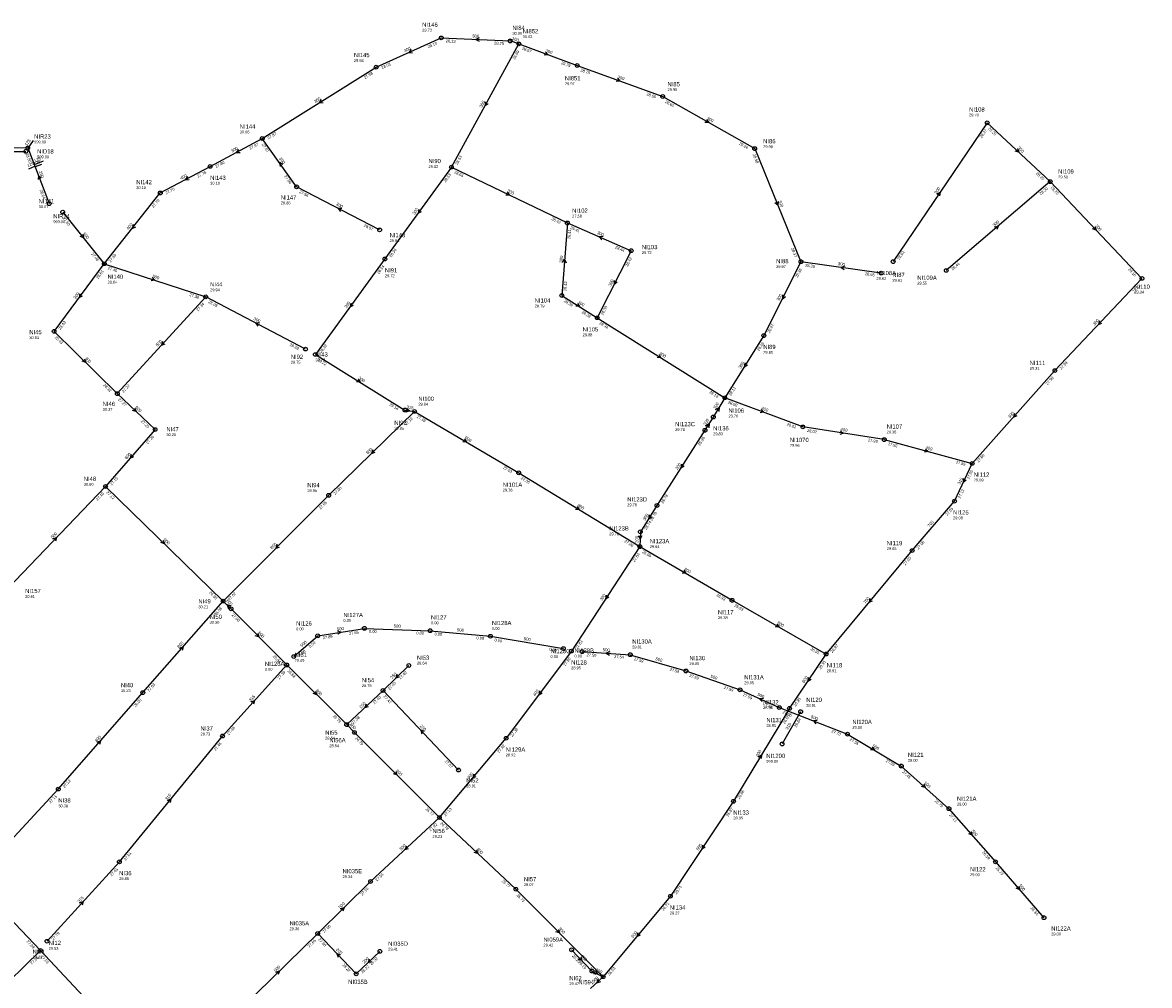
# Model space of a CAD drawing. Header units: metres. Extents: x 179992 to 198392, y 351761 to 369438.
# Tile 12 of 194: x 183980 to 184459, y 352857 to 353267. Entities that reach past the tile are written whole.
import ezdxf

# ---------------------------------------------------------------- set-up
doc = ezdxf.new("R2010")
doc.units = ezdxf.units.M

msp = doc.modelspace()

# ---------------------------------------------------------------- linework, layer by layer
at = {"layer": 'B-WE-RI-GWA-RIOOLLEIDING', "linetype": 'Continuous'}
for points in [[(184142.28, 353101.96), (184146.35, 353101.38)], [(184376.03, 353063.17), (184383.58, 353079.24)], [(184242.41, 353050.12), (184242.21, 353043.83)], [(184310.59, 352973.57), (184302.72, 352959.84)], [(184105.17, 352879.17), (184121.53, 352861.99)], [(184121.53, 352861.99), (184131.62, 352871.58)]]:
    msp.add_lwpolyline(points, dxfattribs=at)
at = {"layer": 'B-WE-RI-GWA-RIOOLLEIDING_BETON_1000', "linetype": 'Continuous'}
msp.add_lwpolyline([(184221.18, 352855.7), (184226.64, 352860.76)], dxfattribs=at)
at = {"layer": 'B-WE-RI-GWA-RIOOLLEIDING_BETON_300', "linetype": 'Continuous'}
for points in [[(184130.04, 353247.91), (184157.73, 353260.35)], [(184157.73, 353260.35), (184187.08, 353259.04)], [(184162.1, 353205.33), (184190.71, 353257.79)], [(184190.71, 353257.79), (184215.57, 353248.59)], [(184081.61, 353217.55), (184130.04, 353247.91)], [(184215.57, 353248.59), (184251.93, 353235.39)], [(184251.93, 353235.39), (184291.05, 353213.22)], [(184389.95, 353224.24), (184349.95, 353165.12)], [(184389.95, 353224.24), (184416.77, 353199.17)], [(184059.42, 353205.64), (184081.61, 353217.55)], [(184096.21, 353196.98), (184081.61, 353217.55)], [(184291.05, 353213.22), (184310.74, 353165.09)], [(184162.1, 353205.33), (184133.76, 353166.25)], [(184162.1, 353205.33), (184211.38, 353181.59)], [(184416.77, 353199.17), (184372.53, 353161.38)], [(184416.77, 353199.17), (184455.79, 353157.99)], [(184131.52, 353178.64), (184096.21, 353196.98)], [(184211.38, 353181.59), (184209, 353150.71)], [(184211.38, 353181.59), (184238.52, 353169.77)], [(184238.52, 353169.77), (184224.07, 353141.24)], [(183993.04, 353135.46), (184014.38, 353164.22)], [(184133.76, 353166.25), (184104.18, 353125.57)], [(184310.74, 353165.09), (184294.96, 353133.62)], [(184344.89, 353160.25), (184310.74, 353165.09)], [(184455.79, 353157.99), (184418.76, 353118.76)], [(184099.98, 353127.9), (184057.51, 353150.15)], [(184209, 353150.71), (184224.07, 353141.24)], [(184224.07, 353141.24), (184278.33, 353107.19)], [(183993.04, 353135.46), (184019.92, 353108.95)], [(184294.96, 353133.62), (184278.33, 353107.19)], [(184104.18, 353125.57), (184142.28, 353101.96)], [(184418.76, 353118.76), (184383.58, 353079.24)], [(184278.33, 353107.19), (184273.46, 353098.99)], [(184273.46, 353098.99), (184269.889, 353093.348)], [(184242.21, 353043.83), (184213.08, 352999.36)], [(183959.82, 352900.62), (183987.21, 352871.93)], [(184221.84, 352863.18), (184213.19, 352872.21)], [(184221.84, 352863.18), (184226.64, 352860.76)]]:
    msp.add_lwpolyline(points, dxfattribs=at)
at = {"layer": 'B-WE-RI-GWA-RIOOLLEIDING_BETON_400', "linetype": 'Continuous'}
for points in [[(184038.2, 353194.36), (184059.42, 353205.64)], [(184014.38, 353164.22), (184038.2, 353194.36)], [(184311.57, 353094.79), (184278.33, 353107.19)], [(184346.18, 353089.37), (184311.57, 353094.79)], [(184346.18, 353089.37), (184383.58, 353079.24)], [(184213.08, 352999.36), (184185.33, 352962.27)], [(184156.95, 352928.52), (184185.33, 352962.27)]]:
    msp.add_lwpolyline(points, dxfattribs=at)
at = {"layer": 'B-WE-RI-GWA-RIOOLLEIDING_BETON_500', "linetype": 'Continuous'}
for points in [[(183996.7, 353186.22), (184014.38, 353164.22)], [(184014.38, 353164.22), (184057.51, 353150.15)], [(184057.51, 353150.15), (184019.92, 353108.95)], [(183973.17, 353025.93), (184014.93, 353069.42)], [(184095.02, 352997.06), (184105.16, 353005.87)], [(184105.16, 353005.87), (184125.01, 353009.05)], [(184125.01, 353009.05), (184153.03, 353008.06)], [(184153.03, 353008.06), (184178.62, 353005.68)], [(184178.62, 353005.68), (184209.66, 353000.44)], [(184127.66, 352901.29), (184156.95, 352928.52)], [(184105.17, 352879.17), (184127.66, 352901.29)], [(184072.61, 352847.27), (184105.17, 352879.17)], [(184039.95, 352815.5), (183987.21, 352871.93)]]:
    msp.add_lwpolyline(points, dxfattribs=at)
at = {"layer": 'B-WE-RI-GWA-RIOOLLEIDING_BETON_600', "linetype": 'Continuous'}
for points in [[(184019.92, 353108.95), (184036, 353093.65)], [(184036, 353093.65), (184014.93, 353069.42)], [(184014.93, 353069.42), (184064.97, 353020.65)], [(184064.97, 353020.65), (184068.33, 353017.36)], [(184068.33, 353017.36), (184091.97, 352993.46)], [(184305.85, 352975), (184321.43, 352998.13)], [(184305.85, 352975), (184282.04, 352935.45)], [(184282.04, 352935.45), (184255.22, 352895.04)], [(184255.22, 352895.04), (184226.64, 352860.76)]]:
    msp.add_lwpolyline(points, dxfattribs=at)
at = {"layer": 'B-WE-RI-GWA-RIOOLLEIDING_BETON_800', "linetype": 'Continuous'}
for points in [[(184146.35, 353101.38), (184109.84, 353065.67)], [(184064.97, 353020.65), (184109.84, 353065.67)], [(184030.77, 352981.68), (184064.97, 353020.65)], [(184281.42, 353020.98), (184321.43, 352998.13)], [(184091.97, 352993.46), (184117.51, 352968.06)], [(183994.83, 352940.64), (184030.77, 352981.68)], [(184117.51, 352968.06), (184120.797, 352964.757)], [(184120.797, 352964.757), (184156.95, 352928.52)], [(183958.68, 352901.72), (183994.83, 352940.64)], [(184189.48, 352898.01), (184156.95, 352928.52)], [(184189.48, 352898.01), (184226.64, 352860.76)]]:
    msp.add_lwpolyline(points, dxfattribs=at)
at = {"layer": 'B-WE-RI-GWA-RIOOLLEIDING_GVK_300', "linetype": 'Continuous'}
for points in [[(184269.889, 353093.348), (184249.493, 353061.337)], [(184249.493, 353061.337), (184242.41, 353050.12)]]:
    msp.add_lwpolyline(points, dxfattribs=at)
at = {"layer": 'B-WE-RI-GWA-RIOOLLEIDING_GVK_700', "linetype": 'Continuous'}
for points in [[(184358.04, 353042.16), (184376.03, 353063.17)], [(184321.43, 352998.13), (184358.04, 353042.16)]]:
    msp.add_lwpolyline(points, dxfattribs=at)
at = {"layer": 'B-WE-RI-GWA-RIOOLLEIDING_GVK_800', "linetype": 'Continuous'}
for points in [[(184146.35, 353101.38), (184190.66, 353075.23)], [(184190.66, 353075.23), (184242.21, 353043.83)], [(184242.21, 353043.83), (184281.42, 353020.98)]]:
    msp.add_lwpolyline(points, dxfattribs=at)
at = {"layer": 'B-WE-RI-GWA-RIOOLLEIDING_PVC_160', "linetype": 'Continuous'}
msp.add_lwpolyline([(184190.71, 353257.79), (184187.08, 353259.04)], dxfattribs=at)
at = {"layer": 'B-WE-RI-GWA-RIOOLLEIDING_PVC_250', "linetype": 'Continuous'}
for points in [[(184143.94, 352993.25), (184132.97, 352982.6)], [(184132.97, 352982.6), (184117.51, 352968.06)], [(184165.08, 352948.76), (184132.97, 352982.6)]]:
    msp.add_lwpolyline(points, dxfattribs=at)
at = {"layer": 'B-WE-RI-GWA-RIOOLLEIDING_PVC_315', "linetype": 'Continuous'}
for points in [[(184064.65, 352963.22), (184091.97, 352993.46)], [(184020.8, 352909.66), (184064.65, 352963.22)], [(184020.8, 352909.66), (183990.03, 352875.87)], [(183966.89, 352852.1), (183987.21, 352871.93)]]:
    msp.add_lwpolyline(points, dxfattribs=at)
at = {"layer": 'B-WE-RI-GWA-RIOOLPUT_INSPECTIEPUT'}
for centre in [(184157.73, 353260.35), (184187.08, 353259.04), (184190.71, 353257.79), (184130.04, 353247.91), (184215.57, 353248.59), (184251.93, 353235.39), (184389.95, 353224.24), (184081.61, 353217.55), (184291.05, 353213.22), (184059.42, 353205.64), (184162.1, 353205.33), (184096.21, 353196.98), (184416.77, 353199.17), (184038.2, 353194.36), (183996.7, 353186.22), (184131.52, 353178.64), (184211.38, 353181.59), (184238.52, 353169.77), (184014.38, 353164.22), (184133.76, 353166.25), (184310.74, 353165.09), (184349.95, 353165.12), (184344.89, 353160.25), (184372.53, 353161.38), (184455.79, 353157.99), (184057.51, 353150.15), (184209, 353150.71), (184224.07, 353141.24), (183993.04, 353135.46), (184294.96, 353133.62), (184099.98, 353127.9), (184104.18, 353125.57), (184418.76, 353118.76), (184019.92, 353108.95), (184278.33, 353107.19), (184142.28, 353101.96), (184146.35, 353101.38), (184273.46, 353098.99), (184036, 353093.65), (184269.89, 353093.35), (184311.57, 353094.79), (184346.18, 353089.37), (184383.58, 353079.24), (184190.66, 353075.23), (184014.93, 353069.42), (184109.84, 353065.67), (184376.03, 353063.17), (184249.49, 353061.34), (184242.41, 353050.12), (184242.21, 353043.83), (184358.04, 353042.16), (184064.97, 353020.65), (184281.42, 353020.98), (184068.33, 353017.36), (184105.16, 353005.87), (184125.01, 353009.05), (184153.03, 353008.06), (184178.62, 353005.68), (184209.66, 353000.44), (184095.02, 352997.06), (184213.08, 352999.36), (184321.43, 352998.13), (184091.97, 352993.46), (184143.94, 352993.25), (184030.77, 352981.68), (184132.97, 352982.6), (184305.85, 352975), (184310.59, 352973.57), (184117.51, 352968.06), (184064.65, 352963.22), (184120.8, 352964.76), (184185.33, 352962.27), (184302.72, 352959.84), (184165.08, 352948.76), (183994.83, 352940.64), (184282.04, 352935.45), (184156.95, 352928.52), (184020.8, 352909.66), (184127.66, 352901.29), (184189.48, 352898.01), (184255.22, 352895.04), (183990.03, 352875.87), (184105.17, 352879.17), (183987.21, 352871.93), (184131.62, 352871.58), (184213.19, 352872.21), (184121.53, 352861.99), (184221.84, 352863.18), (184226.64, 352860.76)]:
    msp.add_circle(centre, 0.8, dxfattribs=at)
at = {"layer": 'B-WE-RI-GWA_STROMINGSRICHTING'}
for points in [[(184173.88, 353260.35), (184172.4, 353259.69), (184173.81, 353258.91)], [(184144.9, 353255.38), (184143.89, 353254.13), (184145.49, 353254.06)], [(184202.04, 353254.37), (184203.14, 353253.19), (184201.54, 353253.01)], [(184232.64, 353243.16), (184233.75, 353241.99), (184232.15, 353241.8)], [(184106.66, 353234.1), (184105.83, 353232.73), (184107.43, 353232.88)], [(184176.46, 353233.17), (184176.4, 353231.56), (184177.73, 353232.48)], [(184270.59, 353225.64), (184271.49, 353224.3), (184269.88, 353224.39)], [(184071.44, 353212.91), (184070.52, 353211.59), (184072.12, 353211.64)], [(184402.8, 353213.21), (184403.36, 353211.7), (184401.82, 353212.16)], [(184090.33, 353206.51), (184088.91, 353207.27), (184089.16, 353205.67)], [(184049.74, 353201.31), (184048.81, 353200), (184050.42, 353200.04)], [(184185.76, 353194.73), (184186.74, 353193.46), (184185.13, 353193.44)], [(184368.55, 353193.89), (184369.95, 353194.68), (184369.74, 353193.08)], [(184301.02, 353190.76), (184300.89, 353189.16), (184299.68, 353190.22)], [(184115.47, 353187.79), (184113.86, 353187.81), (184114.81, 353186.51)], [(184148.19, 353187.38), (184147.93, 353185.79), (184149.36, 353186.53)], [(184026.62, 353180.87), (184026.29, 353179.29), (184027.75, 353179.97)], [(184393.09, 353179.89), (184394.65, 353180.28), (184394.02, 353178.79)], [(184435.81, 353180.12), (184436.28, 353178.58), (184434.77, 353179.13)], [(184005.2, 353176.79), (184005.54, 353175.22), (184004.08, 353175.89)], [(184226.56, 353175.77), (184224.95, 353175.68), (184225.98, 353174.44)], [(184209.36, 353164.77), (184210.19, 353166.15), (184210.8, 353164.66)], [(184329.34, 353163.18), (184327.82, 353162.67), (184329.14, 353161.76)], [(184034.8, 353158.32), (184035.95, 353157.18), (184034.35, 353156.95)], [(184231.3, 353157.11), (184231.29, 353155.51), (184232.59, 353156.46)], [(184003.99, 353151.43), (184003.71, 353149.84), (184005.15, 353150.57)], [(184302.85, 353150.96), (184302.85, 353149.35), (184304.14, 353150.32)], [(184119.23, 353147.5), (184118.97, 353145.91), (184120.4, 353146.65)], [(184215.7, 353147.35), (184216.54, 353145.97), (184214.93, 353146.13)], [(184080.35, 353138.99), (184078.74, 353139.03), (184079.69, 353137.72)], [(184437.74, 353139.92), (184437.28, 353138.38), (184438.79, 353138.93)], [(184039.15, 353131.1), (184038.72, 353129.55), (184040.22, 353130.13)], [(184250.36, 353125.59), (184251.2, 353124.21), (184249.6, 353124.37)], [(184005.96, 353123.73), (184006.48, 353122.21), (184004.95, 353122.7)], [(184286.8, 353122.01), (184286.64, 353120.41), (184288.02, 353121.24)], [(184122.39, 353115.14), (184123.23, 353113.77), (184121.63, 353113.91)], [(184027.41, 353102.81), (184027.96, 353101.3), (184026.42, 353101.77)], [(184142.88, 353102.66), (184144.32, 353101.67), (184142.66, 353101.12)], [(184274.43, 353102.15), (184275.89, 353103.09), (184275.77, 353101.35)], [(184293.85, 353102.17), (184294.95, 353100.99), (184293.35, 353100.82)], [(184401.59, 353100.55), (184401.17, 353099), (184402.67, 353099.6)], [(184270.18, 353095.27), (184271.67, 353096.17), (184271.5, 353094.43)], [(184327.56, 353093.01), (184328.88, 353092.08), (184327.34, 353091.59)], [(184167.63, 353089.66), (184168.51, 353088.3), (184166.9, 353088.42)], [(184025.87, 353083.09), (184025.46, 353081.54), (184026.95, 353082.15)], [(184128.62, 353085.05), (184128.1, 353083.53), (184129.63, 353084.02)], [(184363.68, 353085.38), (184364.88, 353084.3), (184363.3, 353083.99)], [(184259.86, 353078.94), (184259.69, 353077.34), (184261.07, 353078.17)], [(184379.77, 353072.81), (184379.8, 353071.2), (184381.07, 353072.2)], [(184215.58, 353060.89), (184216.43, 353059.53), (184214.83, 353059.66)], [(184246.11, 353057.33), (184245.95, 353055.73), (184247.33, 353056.56)], [(183992.53, 353047.13), (183994.05, 353047.67), (183993.57, 353046.14)], [(184039.42, 353046.56), (184039.95, 353045.04), (184038.42, 353045.52)], [(184087.91, 353044.69), (184087.4, 353043.16), (184088.93, 353043.67)], [(184241.58, 353048.56), (184242.31, 353046.97), (184243.14, 353048.51)], [(184260.93, 353033.75), (184261.82, 353032.41), (184260.21, 353032.51)], [(184227.83, 353023.19), (184227.64, 353021.59), (184229.04, 353022.41)], [(184340.1, 353021.71), (184339.73, 353020.15), (184341.21, 353020.79)], [(184068.31, 353018.47), (184066.65, 353019.01), (184067.22, 353017.36)], [(184300.53, 353010.89), (184301.42, 353009.55), (184299.82, 353009.64)], [(184079.65, 353006.94), (184080.15, 353005.41), (184078.63, 353005.93)], [(184113.55, 353007.94), (184115.09, 353007.46), (184113.78, 353006.52)], [(184046.38, 353000.56), (184047.87, 353001.17), (184047.46, 352999.61)], [(184138.99, 352989.44), (184138.46, 352987.92), (184139.99, 352988.41)], [(184313.85, 352988.16), (184313.64, 352986.57), (184315.04, 352987.36)], [(184104.23, 352982.29), (184104.74, 352980.76), (184103.21, 352981.26)], [(184199.49, 352982.4), (184199.2, 352980.82), (184200.64, 352981.54)], [(184076.81, 352977.75), (184078.31, 352978.34), (184077.88, 352976.79)], [(184125.8, 352976.84), (184125.24, 352975.33), (184126.78, 352975.79)], [(184150.54, 352965.13), (184149.02, 352965.68), (184149.49, 352964.14)], [(184011.31, 352960.55), (184012.8, 352961.16), (184012.39, 352959.6)], [(184292.59, 352954.36), (184293.95, 352955.22), (184293.82, 352953.62)], [(184138.37, 352948.17), (184138.87, 352946.64), (184137.35, 352947.15)], [(184171.52, 352946.96), (184171.14, 352945.4), (184172.62, 352946.03)], [(184041.26, 352935.78), (184042.72, 352936.44), (184042.37, 352934.87)], [(184142.87, 352916.41), (184142.3, 352914.91), (184143.85, 352915.36)], [(184172.66, 352914.78), (184173.22, 352913.27), (184171.67, 352913.72)], [(184268.83, 352916.84), (184268.63, 352915.24), (184270.03, 352916.05)], [(184003.91, 352892.19), (184005.41, 352892.77), (184004.98, 352891.22)], [(184114.88, 352889.73), (184116.42, 352890.23), (184115.89, 352888.71)], [(184207.55, 352880.91), (184208.06, 352879.39), (184206.53, 352879.9)], [(184241.3, 352879.47), (184240.93, 352877.9), (184242.41, 352878.54)], [(184114.86, 352870.03), (184113.35, 352870.58), (184113.82, 352869.04)], [(184127.12, 352868.3), (184126.58, 352866.79), (184128.11, 352867.26)], [(184217.04, 352869.23), (184217.52, 352867.7), (184216, 352868.24)], [(184087.36, 352862.73), (184088.89, 352863.22), (184088.37, 352861.7)], [(184223.2, 352863.37), (184224.24, 352861.97), (184222.5, 352861.98)], [(184224.52, 352859.86), (184223.91, 352858.23), (184225.58, 352858.72)]]:
    msp.add_lwpolyline(points, dxfattribs=at)
at = {"layer": 'B-WE-RI-HWA-KOLKAANSLUITLEIDING_PVC_125', "linetype": 'Continuous'}
for points in [[(183982.325, 353204.691), (183984.881, 353205.688)], [(183987.648, 353206.431), (183984.976, 353205.442)]]:
    msp.add_lwpolyline(points, dxfattribs=at)
at = {"layer": 'B-WE-RI-HWA-PERCEELAANSLUITLEIDING_PVC_125', "linetype": 'Continuous'}
for points in [[(183984.115, 353216.706), (183981.894, 353213.456)], [(183988.344, 353207.829), (183984.61, 353206.394)]]:
    msp.add_lwpolyline(points, dxfattribs=at)
at = {"layer": 'B-WE-RI-HWA-RIOOLLEIDING_BETON_500', "linetype": 'Continuous'}
for points in [[(184217.64, 352999.13), (184238.14, 352997.83)], [(184238.14, 352997.83), (184261.82, 352990.91)], [(184261.82, 352990.91), (184284.82, 352982.88)], [(184284.82, 352982.88), (184301.51, 352975.34)], [(184301.51, 352975.34), (184330.5, 352964.01)], [(184330.5, 352964.01), (184353.41, 352950.44)], [(184353.41, 352950.44), (184373.7, 352932.28)], [(184373.7, 352932.28), (184393.49, 352909.67)], [(184393.49, 352909.67), (184414.1, 352885.89)]]:
    msp.add_lwpolyline(points, dxfattribs=at)
at = {"layer": 'B-WE-RI-HWA-RIOOLLEIDING_PVC_250', "linetype": 'Continuous'}
for points in [[(183973.03, 353213.69), (183981.82, 353213.53)], [(183981.82, 353213.53), (183990.97, 353189.82)]]:
    msp.add_lwpolyline(points, dxfattribs=at)
at = {"layer": 'B-WE-RI-HWA-RIOOLPUT_INSPECTIEPUT'}
for centre in [(183981.82, 353213.53), (183990.97, 353189.82), (184217.64, 352999.13), (184238.14, 352997.83), (184261.82, 352990.91), (184284.82, 352982.88), (184301.51, 352975.34), (184330.5, 352964.01), (184353.41, 352950.44), (184373.7, 352932.28), (184393.49, 352909.67), (184414.1, 352885.89)]:
    msp.add_circle(centre, 0.8, dxfattribs=at)
at = {"layer": 'B-WE-RI-HWA_STROMINGSRICHTING'}
for points in [[(183987.59, 353200.59), (183986.4, 353201.68), (183986.24, 353200.07)], [(184229.37, 352999.11), (184227.89, 352998.48), (184229.28, 352997.67)], [(184294.77, 352979.17), (184293.17, 352979.11), (184294.18, 352977.86)], [(184317.61, 352969.82), (184316.01, 352969.68), (184317.08, 352968.48)], [(184341.08, 352958.58), (184341.96, 352957.22), (184340.35, 352957.34)], [(184362.96, 352942.86), (184363.55, 352941.36), (184362, 352941.78)], [(184383.19, 352922.53), (184383.6, 352920.97), (184382.1, 352921.58)], [(184403.4, 352899.34), (184403.79, 352897.78), (184402.31, 352898.4)]]:
    msp.add_lwpolyline(points, dxfattribs=at)
at = {"layer": 'B-WE-RI-VWA-RIOOLLEIDING_PVC_250', "linetype": 'Continuous'}
msp.add_lwpolyline([(183973.14, 353211.94), (183981.02, 353212.05)], dxfattribs=at)
at = {"layer": 'B-WE-RI-VWA-RIOOLPUT_INSPECTIEPUT'}
msp.add_circle((183981.02, 353212.05), 0.8, dxfattribs=at)

# ---------------------------------------------------------------- texts
at = {"layer": 'B-WE-RI-GWA_AFM'}
for s, rotation, p in [('300', -2.56, (184170.88, 353260.53)), ('160', -19, (184187.68, 353259.64)), ('300', 24.19, (184142.15, 353254.21)), ('300', -20.31, (184201.94, 353254.45)), ('300', -19.95, (184232.55, 353243.26)), ('300', 32.08, (184104.09, 353232.54)), ('300', 61.39, (184174.97, 353230.56)), ('300', -29.54, (184270.51, 353225.77)), ('300', 28.22, (184068.77, 353211.53)), ('300', -43.07, (184402.75, 353213.35)), ('300', -54.63, (184088.64, 353208.98)), ('400', 27.99, (184047.07, 353199.97)), ('300', -25.72, (184185.67, 353194.86)), ('300', 55.92, (184368.43, 353193.84)), ('300', -27.45, (184112.83, 353189.22)), ('300', 54.05, (184146.38, 353184.99)), ('300', -67.75, (184301.02, 353190.89)), ('400', 51.68, (184024.72, 353178.55)), ('300', 40.5, (184392.96, 353179.87)), ('300', -46.54, (184435.77, 353180.26)), ('500', -51.21, (184005.17, 353176.93)), ('300', -23.53, (184223.83, 353177.03)), ('300', 85.59, (184209.28, 353164.65)), ('300', -8.07, (184326.38, 353163.65)), ('500', -18.07, (184034.7, 353158.4)), ('300', 63.14, (184229.9, 353154.45)), ('300', 53.42, (184002.15, 353149.06)), ('300', 63.37, (184301.44, 353148.29)), ('300', 53.98, (184117.42, 353145.11)), ('300', -32.15, (184215.62, 353147.47)), ('300', -27.65, (184077.74, 353140.44)), ('300', 46.65, (184435.64, 353137.79)), ('500', 47.62, (184037.1, 353128.93)), ('300', -32.11, (184250.29, 353125.72)), ('300', -44.6, (184005.92, 353123.87)), ('300', 57.82, (184285.15, 353119.51)), ('300', -31.79, (184122.32, 353115.23)), ('600', -43.58, (184027.37, 353102.94)), ('315', -8.11, (184142.88, 353102.65)), ('300', 59.29, (184274.42, 353102.15)), ('400', -20.46, (184293.76, 353102.26)), ('300', 57.67, (184270.18, 353095.26)), ('300', 48.33, (184399.56, 353098.36)), ('400', -8.9, (184327.45, 353093.11)), ('800', -30.55, (184167.55, 353089.77)), ('600', 48.99, (184023.85, 353080.86)), ('800', 44.37, (184126.44, 353083)), ('400', -15.16, (184363.58, 353085.47)), ('300', 57.5, (184258.19, 353076.45)), ('315', 64.83, (184378.45, 353070.14)), ('800', -31.35, (184215.52, 353061.01)), ('300', 57.73, (184244.47, 353054.82)), ('700', 49.43, (184365.42, 353051.98)), ('500', 46.16, (183992.41, 353047.1)), ('600', -44.26, (184039.39, 353046.68)), ('800', 45.1, (184085.76, 353042.61)), ('200', 88.18, (184241.49, 353045.43)), ('800', -30.23, (184260.86, 353033.86)), ('600', -44.4, (184066.09, 353020.65)), ('300', 56.77, (184226.13, 353020.71)), ('700', 50.26, (184338.13, 353019.47)), ('500', -2.02, (184137.48, 353009.4)), ('800', -29.73, (184300.45, 353011.02)), ('600', -45.31, (184079.62, 353007.05)), ('500', 9.1, (184113.41, 353007.99)), ('500', -5.31, (184164.35, 353007.81)), ('800', 48.73, (184046.26, 353000.48)), ('500', 40.99, (184098.41, 353001.03)), ('500', -9.58, (184192.74, 353004.08)), ('250', 44.15, (184136.78, 352987.4)), ('600', 56.04, (184312.12, 352985.72)), ('800', -44.84, (184104.18, 352982.4)), ('400', 53.2, (184197.64, 352980.03)), ('315', 47.9, (184076.69, 352977.71)), ('250', 43.24, (184123.56, 352974.85)), ('800', -45.14, (184118.62, 352968.05)), ('250', -46.5, (184148.52, 352967.35)), ('315', 60.18, (184305.2, 352965.76)), ('800', 48.79, (184011.18, 352960.48)), ('600', 58.95, (184292.47, 352954.28)), ('800', -45.07, (184138.32, 352948.27)), ('400', 49.94, (184169.54, 352944.72)), ('315', 50.69, (184041.13, 352935.71)), ('500', 42.91, (184140.64, 352914.42)), ('800', -43.16, (184172.61, 352914.88)), ('600', 56.43, (184267.12, 352914.37)), ('315', 47.68, (184003.8, 352892.12)), ('500', 44.52, (184114.77, 352889.68)), ('800', -45.07, (184207.51, 352881.02)), ('600', 50.18, (184239.34, 352877.22)), ('200', -46.4, (184112.83, 352872.26)), ('200', 43.54, (184124.92, 352866.28)), ('300', -46.23, (184217, 352869.35)), ('500', 44.41, (184087.24, 352862.68)), ('300', -26.76, (184223.19, 352863.35)), ('1000', 42.82, (184221.84, 352857.38))]:
    msp.add_text(s, height=1.3, rotation=rotation, dxfattribs=at).set_placement(p)
at = {"layer": 'B-WE-RI-GWA_BOB'}
for s, rotation, p in [('28.13', 24.19, (184152.26, 353255.92)), ('28.13', -2.56, (184159.65, 353258.46)), ('28.25', -2.56, (184180.21, 353257.54)), ('28.87', -20.31, (184191.96, 353255.41)), ('28.69', 61.39, (184189.03, 353250.96)), ('28.78', -20.31, (184208.57, 353249.26)), ('27.98', 32.08, (184125.23, 353242.77)), ('28.03', 24.19, (184132.6, 353247.09)), ('28.78', -19.95, (184216.84, 353246.22)), ('28.65', -19.95, (184244.92, 353236.02)), ('28.65', -29.54, (184252.78, 353232.84)), ('28.27', 55.92, (184387.63, 353217.6)), ('28.26', -43.07, (184390.18, 353221.56)), ('27.87', 32.08, (184084.26, 353217.09)), ('27.87', 28.22, (184076.47, 353212.75)), ('27.87', -54.63, (184081.3, 353214.88)), ('28.56', -29.54, (184284.25, 353215.01)), ('27.80', 28.22, (184062.03, 353205)), ('28.53', 61.39, (184164.64, 353206.22)), ('28.58', -67.75, (184290.14, 353210.69)), ('27.76', 27.99, (184054.26, 353200.86)), ('28.53', 54.05, (184159.57, 353198.77)), ('28.66', -25.72, (184163.12, 353202.84)), ('28.25', -43.07, (184410.57, 353202.5)), ('27.96', -54.63, (184090.81, 353201.48)), ('27.70', 27.99, (184040.81, 353193.71)), ('27.94', -27.45, (184097.16, 353194.46)), ('28.20', 40.5, (184412.77, 353193.38)), ('28.20', -46.54, (184416.84, 353196.48)), ('27.70', 51.68, (184035.4, 353187.91)), ('27.60', -51.21, (183996.55, 353183.53)), ('26.42', -25.72, (184204.47, 353182.92)), ('28.07', -27.45, (184124.66, 353180.18)), ('26.41', 85.59, (184212.65, 353174.67)), ('26.41', -23.53, (184212.49, 353179.14)), ('27.48', -51.21, (184008.72, 353168.39)), ('28.34', 54.05, (184136.39, 353166.81)), ('28.44', -23.53, (184231.57, 353170.83)), ('28.37', -67.75, (184306.5, 353170.7)), ('28.52', 55.92, (184352.56, 353165.77)), ('27.59', 51.68, (184017.03, 353164.67)), ('28.42', 63.14, (184237.05, 353162.89)), ('28.39', -8.07, (184312.47, 353163.03)), ('28.44', 40.5, (184375.22, 353161.31)), ('28.61', 53.42, (184011.77, 353157.69)), ('27.46', -18.07, (184015.72, 353161.89)), ('28.34', 53.98, (184131.22, 353159.69)), ('28.36', 63.37, (184309.3, 353158.2)), ('28.65', -8.07, (184337.9, 353159.42)), ('28.10', -46.54, (184449.81, 353161.69)), ('28.42', 85.59, (184210.95, 353152.57)), ('28.11', 46.65, (184452.43, 353151.81)), ('27.38', -18.07, (184050.49, 353150.55)), ('27.34', 47.62, (184054.26, 353143.91)), ('28.09', -27.65, (184058.45, 353147.63)), ('28.39', -32.15, (184209.74, 353148.12)), ('28.38', 63.14, (184226.58, 353142.21)), ('28.38', -32.15, (184217.35, 353143.33)), ('28.43', 53.42, (183995.68, 353135.99)), ('28.34', -32.11, (184224.81, 353138.65)), ('28.27', 63.37, (184297.47, 353134.6)), ('28.43', -44.6, (183993.2, 353132.77)), ('28.28', -27.65, (184093.12, 353129.46)), ('28.26', 57.82, (184292.86, 353126.91)), ('28.22', 53.98, (184106.81, 353126.13)), ('28.22', -31.79, (184104.93, 353122.99)), ('27.98', 46.65, (184421.44, 353118.98)), ('27.98', 48.33, (184415.58, 353112.48)), ('28.32', -44.6, (184013.81, 353112.44)), ('27.27', 47.62, (184022.6, 353109.21)), ('28.11', 57.82, (184280.92, 353107.92)), ('27.27', -43.58, (184020.13, 353106.27)), ('28.13', -32.11, (184271.61, 353109.28)), ('28.14', -31.79, (184135.55, 353104.01)), ('28.08', -20.46, (184279.57, 353104.8)), ('27.20', -43.58, (184029.83, 353097.03)), ('27.18', 44.37, (184142.75, 353095.34)), ('27.18', -30.55, (184147.16, 353098.81)), ('28.02', -20.46, (184304.57, 353095.48)), ('28.02', -8.9, (184313.27, 353092.7)), ('27.20', 48.99, (184032.9, 353087.34)), ('28.90', 57.5, (184267.75, 353086.65)), ('27.93', -8.9, (184339.18, 353088.64)), ('27.92', -15.16, (184347.64, 353087.11)), ('27.85', 48.33, (184386.25, 353079.54)), ('27.03', -30.55, (184183.89, 353077.14)), ('27.85', -15.16, (184376.55, 353079.28)), ('27.15', 48.99, (184017.6, 353069.75)), ('27.06', -31.35, (184191.43, 353072.65)), ('27.85', 64.83, (184382.32, 353072.32)), ('27.05', 44.37, (184112.53, 353065.78)), ('27.12', 64.83, (184378.51, 353064.21)), ('27.10', 46.16, (184011.52, 353063.27)), ('27.12', -44.26, (184015.11, 353066.74)), ('28.78', 57.5, (184252.09, 353062.06)), ('27.05', 45.1, (184106.31, 353059.58)), ('28.78', 57.73, (184247.38, 353054.63)), ('27.05', 49.43, (184372.97, 353056.83)), ('28.74', 57.73, (184245, 353050.85)), ('27.00', -31.35, (184235.47, 353045.83)), ('27.05', 49.43, (184360.71, 353042.51)), ('27.84', 56.77, (184239.99, 353037.16)), ('26.99', -30.23, (184243.03, 353041.27)), ('27.05', 50.26, (184355.08, 353035.78)), ('26.96', -44.26, (184058.84, 353024.11)), ('27.02', 45.1, (184067.66, 353020.8)), ('26.93', -30.23, (184274.64, 353022.85)), ('26.98', 48.73, (184061.84, 353014.35)), ('27.00', -45.31, (184068.46, 353014.67)), ('26.93', -29.73, (184282.26, 353018.43)), ('27.89', 9.1, (184107.42, 353004.41)), ('27.85', 9.1, (184118.58, 353006.2)), ('0.00', -2.02, (184126.95, 353007.18)), ('0.00', -2.02, (184147.13, 353006.47)), ('0.00', -5.31, (184154.85, 353006.08)), ('0.00', 40.99, (184101.93, 353000.68)), ('0.00', -5.31, (184172.64, 353004.43)), ('0.00', -9.58, (184180.29, 353003.57)), ('27.83', 56.77, (184215.68, 353000.05)), ('26.87', 50.26, (184324.09, 352998.52)), ('26.84', -45.31, (184085.91, 352997.03)), ('0.00', 40.99, (184097.71, 352997.01)), ('0.00', -9.58, (184203.6, 352999.64)), ('27.80', 53.2, (184210.45, 352992.84)), ('26.91', -29.73, (184314.63, 352999.94)), ('26.84', -44.84, (184092.12, 352990.77)), ('26.91', 56.04, (184319.12, 352991.48)), ('27.39', 47.9, (184088.75, 352987.21)), ('27.48', 44.15, (184140.31, 352987.22)), ('27.03', 48.73, (184033.44, 352982)), ('27.40', 44.15, (184135.66, 352982.7)), ('26.99', 48.79, (184027.64, 352975.38)), ('27.40', 43.24, (184129.25, 352976.63)), ('27.42', -46.5, (184133.04, 352979.91)), ('26.85', 56.04, (184308.46, 352975.65)), ('26.79', -44.84, (184111.42, 352971.58)), ('26.85', 58.95, (184303.88, 352968.25)), ('27.38', 43.24, (184120.2, 352968.12)), ('26.84', 60.18, (184308.77, 352966.78)), ('27.46', 47.9, (184067.33, 352963.5)), ('26.79', -45.07, (184120.94, 352962.07)), ('27.38', 53.2, (184187.97, 352962.79)), ('27.46', 50.69, (184061.74, 352956.82)), ('27.42', 49.94, (184182.33, 352955.91)), ('27.57', -46.5, (184159.09, 352952.45)), ('27.13', 48.79, (183997.5, 352940.96)), ('26.86', 58.95, (184284.61, 352936.24)), ('27.11', 47.11, (183991.52, 352934.43)), ('26.77', -45.07, (184150.87, 352932.06)), ('27.13', 49.94, (184159.61, 352928.89)), ('26.87', 56.43, (184279.78, 352928.79)), ('27.62', 42.91, (184153.2, 352922.57)), ('26.78', -43.16, (184157.18, 352925.84)), ('27.61', 50.69, (184023.46, 352910.07)), ('27.61', 47.68, (184017.55, 352903.42)), ('27.54', 42.91, (184130.35, 352901.33)), ('26.77', -43.16, (184183.29, 352901.35)), ('27.54', 44.52, (184124.07, 352895.24)), ('26.73', -45.07, (184189.62, 352895.32)), ('26.71', 56.43, (184257.83, 352895.71)), ('26.71', 50.18, (184252.25, 352888.66)), ('27.66', 44.52, (184107.86, 352879.29)), ('27.89', -46.33, (183981.21, 352875.61)), ('27.79', 47.68, (183992.71, 352876.14)), ('27.65', 44.41, (184101.57, 352873.13)), ('27.98', -46.4, (184105.25, 352876.48)), ('27.88', 44.3, (183983.6, 352865.89)), ('27.93', -46.94, (183987.26, 352869.24)), ('28.32', 43.54, (184127.93, 352865.59)), ('28.20', -46.23, (184213.27, 352869.52)), ('28.19', -46.23, (184215.84, 352866.85)), ('28.22', -46.4, (184115.54, 352865.67)), ('28.22', 43.54, (184124.22, 352862.06)), ('26.59', -45.07, (184220.56, 352864.3)), ('26.53', 50.18, (184229.3, 352861.14))]:
    msp.add_text(s, height=1.2, rotation=rotation, dxfattribs=at).set_placement(p)
at = {"layer": 'B-WE-RI-GWA_PUTDEKSELNIVEAU'}
for s, p in [('29.73', (184149.61, 353263.02)), ('30.00', (184188, 353261.71)), ('30.02', (184192.35, 353260.26)), ('29.68', (184120.59, 353250.11)), ('29.97', (184210.33, 353240.24)), ('29.95', (184253.96, 353237.7)), ('29.70', (184382.25, 353226.97)), ('30.05', (184072.01, 353219.67)), ('29.98', (184294.67, 353213.43)), ('29.82', (184152.31, 353205)), ('30.10', (184059.42, 353197.9)), ('29.50', (184420.16, 353200.52)), ('30.10', (184027.98, 353196.05)), ('30.07', (183986.48, 353187.91)), ('29.86', (184089.46, 353189.52)), ('27.58', (184213.41, 353183.9)), ('29.91', (184135.76, 353173.45)), ('29.72', (184243.06, 353168.39)), ('29.72', (184133.76, 353158.51)), ('29.97', (184300.19, 353162.4)), ('30.04', (184015.78, 353155.79)), ('29.62', (184342.88, 353157.35)), ('29.61', (184349.63, 353156.56)), ('29.55', (184360.21, 353155.35)), ('29.94', (184059.39, 353152.53)), ('29.34', (184452.52, 353151.54)), ('29.79', (184197.49, 353145.67)), ('30.53', (183982.49, 353132.19)), ('29.88', (184217.86, 353133.37)), ('29.89', (184294.71, 353125.89)), ('29.75', (184093.71, 353121.71)), ('29.73', (184104.22, 353122.71)), ('29.31', (184408.05, 353119.09)), ('30.37', (184013.71, 353101.66)), ('29.84', (184147.99, 353103.85)), ('29.76', (184279.89, 353098.81)), ('30.25', (184040.8, 353090.88)), ('29.85', (184137.76, 353093.61)), ('29.78', (184257.22, 353093.02)), ('29.83', (184273.38, 353091.25)), ('29.36', (184347.18, 353092.03)), ('29.56', (184306.01, 353086.31)), ('30.60', (184005.66, 353069.75)), ('29.95', (184100.75, 353067.08)), ('29.76', (184183.87, 353067.28)), ('29.09', (184384.25, 353071.55)), ('29.78', (184236.83, 353061.01)), ('29.08', (184375.45, 353055.47)), ('29.78', (184229.2, 353048.66)), ('29.64', (184246.41, 353043.22)), ('29.05', (184347.22, 353042.37)), ('30.61', (183980.74, 353022.01)), ('30.21', (184054.41, 353017.63)), ('30.30', (184059.18, 353011.03)), ('0.00', (184116.12, 353011.8)), ('0.00', (184153.36, 353010.81)), ('29.38', (184275.42, 353012.98)), ('0.00', (184096.01, 353008.22)), ('0.00', (184179.29, 353008.39)), ('0.00', (184214.39, 352996.67)), ('0.00', (184082.7, 352991.03)), ('29.49', (184095.36, 352994.81)), ('28.64', (184147.39, 352993.64)), ('28.95', (184213, 352991.62)), ('28.91', (184321.68, 352990.4)), ('30.23', (184021.44, 352981.95)), ('28.75', (184123.94, 352984.07)), ('28.95', (184294.62, 352974.67)), ('28.91', (184312.99, 352975.69)), ('28.73', (184055.32, 352963.49)), ('28.54', (184108.36, 352961.73)), ('28.54', (184110.14, 352958.48)), ('28.92', (184185.16, 352954.53)), ('999.00', (184296, 352951.84)), ('28.91', (184168.35, 352941.41)), ('30.38', (183994.83, 352932.9)), ('28.95', (184281.96, 352927.71)), ('29.23', (184153.99, 352919.88)), ('28.85', (184020.72, 352901.92)), ('29.34', (184115.75, 352902.76)), ('29.07', (184192.87, 352899.36)), ('29.27', (184254.97, 352887.31)), ('29.36', (184093.2, 352880.58)), ('29.53', (183990.72, 352872.26)), ('29.41', (184135.13, 352871.91)), ('29.42', (184201.22, 352873.62)), ('29.22', (183983.88, 352868.52)), ('29.47', (184212.21, 352857.23))]:
    msp.add_text(s, height=1.2, dxfattribs=at).set_placement(p)
at = {"layer": 'B-WE-RI-GWA_PUTNUMMER'}
for s, p in [('NI146', (184149.61, 353265.06)), ('NI84', (184188, 353263.75)), ('NI852', (184192.35, 353262.3)), ('NI145', (184120.59, 353252.15)), ('NI851', (184210.33, 353242.28)), ('NI85', (184253.96, 353239.74)), ('NI108', (184382.25, 353229.01)), ('NI144', (184072.01, 353221.71)), ('NI86', (184294.67, 353215.47)), ('NI90', (184152.31, 353207.04)), ('NI109', (184420.16, 353202.56)), ('NI142', (184027.98, 353198.09)), ('NI143', (184059.42, 353199.94)), ('NI147', (184089.46, 353191.56)), ('NI141', (183986.48, 353189.95)), ('NI102', (184213.41, 353185.94)), ('NI148', (184135.76, 353175.49)), ('NI103', (184243.06, 353170.43)), ('NI88', (184300.19, 353164.44)), ('NI140', (184015.78, 353157.83)), ('NI91', (184133.76, 353160.55)), ('NI108A', (184342.88, 353159.39)), ('NI87', (184349.63, 353158.6)), ('NI109A', (184360.21, 353157.39)), ('NI44', (184059.39, 353154.57)), ('NI110', (184452.52, 353153.58)), ('NI104', (184197.49, 353147.71)), ('NI45', (183982.49, 353134.23)), ('NI105', (184217.86, 353135.41)), ('NI92', (184093.71, 353123.75)), ('NI43', (184104.22, 353124.75)), ('NI89', (184294.71, 353127.93)), ('NI111', (184408.05, 353121.13)), ('NI100', (184147.99, 353105.89)), ('NI46', (184013.71, 353103.7)), ('NI106', (184279.89, 353100.85)), ('NI93', (184137.76, 353095.65)), ('NI123C', (184257.22, 353095.06)), ('NI47', (184040.8, 353092.92)), ('NI136', (184273.38, 353093.29)), ('NI107', (184347.18, 353094.07)), ('NI1070', (184306.01, 353088.35)), ('NI48', (184005.66, 353071.79)), ('NI112', (184384.25, 353073.59)), ('NI94', (184100.75, 353069.12)), ('NI101A', (184183.87, 353069.32)), ('NI123D', (184236.83, 353063.05)), ('NI125', (184375.45, 353057.51)), ('NI123B', (184229.2, 353050.7)), ('NI123A', (184246.41, 353045.26)), ('NI119', (184347.22, 353044.41)), ('NI157', (183980.74, 353024.05)), ('NI49', (184054.41, 353019.67)), ('NI127A', (184116.12, 353013.84)), ('NI117', (184275.42, 353015.02)), ('NI50', (184059.18, 353013.07)), ('NI126', (184096.01, 353010.26)), ('NI127', (184153.36, 353012.85)), ('NI128A', (184179.29, 353010.43)), ('NI51', (184095.36, 352996.85)), ('NI53', (184147.39, 352995.68)), ('NI128B', (184214.39, 352998.71)), ('NI126A', (184082.7, 352993.07)), ('NI128', (184213, 352993.66)), ('NI118', (184321.68, 352992.44)), ('NI54', (184123.94, 352986.11)), ('NI40', (184021.44, 352983.99)), ('NI132', (184294.62, 352976.71)), ('NI120', (184312.99, 352977.73)), ('NI37', (184055.32, 352965.53)), ('NI55', (184108.36, 352963.77)), ('NI56A', (184110.14, 352960.52)), ('NI129A', (184185.16, 352956.57)), ('NI1200', (184296, 352953.88)), ('NI52', (184168.35, 352943.45)), ('NI38', (183994.83, 352934.94)), ('NI133', (184281.96, 352929.75)), ('NI56', (184153.99, 352921.92)), ('NI36', (184020.72, 352903.96)), ('NI035E', (184115.75, 352904.8)), ('NI57', (184192.87, 352901.4)), ('NI134', (184254.97, 352889.35)), ('NI035A', (184093.2, 352882.62)), ('NI059A', (184201.22, 352875.66)), ('NI21', (183983.88, 352870.56)), ('NI12', (183990.72, 352874.3)), ('NI035D', (184135.13, 352873.95)), ('NI035B', (184118.14, 352857.7)), ('NI62', (184212.21, 352859.27)), ('NI59', (184216.07, 352857.55))]:
    msp.add_text(s, height=1.8, dxfattribs=at).set_placement(p)
at = {"layer": 'B-WE-RI-HWA_AFM'}
for s, rotation, p in [('125', 55.65, (183981.48, 353214.25)), ('125', 21.31, (183981.87, 353205.35)), ('125', 20.31, (183984.57, 353206.14)), ('125', 21.02, (183984.75, 353207.29)), ('250', -68.9, (183986.56, 353203.44)), ('500', -3.63, (184226.38, 352999.34)), ('500', -16.29, (184248.7, 352995.56)), ('500', -19.25, (184272.1, 352988.14)), ('500', -24.31, (184292.07, 352980.49)), ('500', -21.35, (184314.83, 352970.98)), ('500', -30.64, (184341.01, 352958.67)), ('500', -41.83, (184362.93, 352942.99)), ('500', -48.81, (184383.15, 352922.67)), ('500', -49.08, (184403.37, 352899.48))]:
    msp.add_text(s, height=1.3, rotation=rotation, dxfattribs=at).set_placement(p)
at = {"layer": 'B-WE-RI-HWA_BOB'}
for s, rotation, p in [('28.56', -68.9, (183980.86, 353211.02)), ('28.64', -68.9, (183986.84, 353195.52)), ('27.50', -3.63, (184219.52, 352997.21)), ('27.54', -3.63, (184231.24, 352996.46)), ('27.59', -16.29, (184239.55, 352995.54)), ('27.59', -16.29, (184254.79, 352991.09)), ('27.59', -19.25, (184263.11, 352988.55)), ('27.59', -19.25, (184277.81, 352983.42)), ('27.59', -24.31, (184285.9, 352980.42)), ('27.66', -24.31, (184294.57, 352976.5)), ('27.66', -21.35, (184302.72, 352972.94)), ('27.70', -21.35, (184323.51, 352964.81)), ('27.56', -30.64, (184331.3, 352961.44)), ('27.09', -30.64, (184346.64, 352952.36)), ('27.45', -41.83, (184353.7, 352947.76)), ('26.79', -41.83, (184367.43, 352935.47)), ('27.11', -48.81, (184373.66, 352929.59)), ('26.59', -48.81, (184387.66, 352913.6)), ('26.73', -49.08, (184393.44, 352906.98)), ('26.64', -49.08, (184408.29, 352889.85))]:
    msp.add_text(s, height=1.2, rotation=rotation, dxfattribs=at).set_placement(p)
at = {"layer": 'B-WE-RI-HWA_PUTDEKSELNIVEAU'}
for s, p in [('999.00', (183984.57, 353215.42)), ('999.00', (183992.69, 353181.5)), ('29.01', (184238.97, 353000.52)), ('0.00', (184204.21, 352996.44)), ('29.05', (184263.3, 352993.44)), ('29.05', (184286.62, 352985.29)), ('28.95', (184296.03, 352967.08)), ('29.00', (184332.6, 352966.28)), ('29.00', (184356.23, 352952.28)), ('29.00', (184377.09, 352933.63)), ('29.00', (184382.67, 352903.58)), ('29.00', (184417.19, 352878.37))]:
    msp.add_text(s, height=1.2, dxfattribs=at).set_placement(p)
at = {"layer": 'B-WE-RI-HWA_PUTNUMMER'}
for s, p in [('NIR23', (183984.57, 353217.46)), ('NIR24', (183992.69, 353183.54)), ('NI130A', (184238.97, 353002.56)), ('NI128C', (184204.21, 352998.48)), ('NI130', (184263.3, 352995.48)), ('NI131A', (184286.62, 352987.33)), ('NI131', (184296.03, 352969.12)), ('NI120A', (184332.6, 352968.32)), ('NI121', (184356.23, 352954.32)), ('NI121A', (184377.09, 352935.67)), ('NI122', (184382.67, 352905.62)), ('NI122A', (184417.19, 352880.41))]:
    msp.add_text(s, height=1.8, dxfattribs=at).set_placement(p)
at = {"layer": 'B-WE-RI-VWA_PUTDEKSELNIVEAU'}
msp.add_text('999.00', height=1.2, dxfattribs=at).set_placement((183985.82, 353209.11))
at = {"layer": 'B-WE-RI-VWA_PUTNUMMER'}
msp.add_text('NID18', height=1.8, dxfattribs=at).set_placement((183985.82, 353211.15))

doc.saveas('drawing.dxf')
